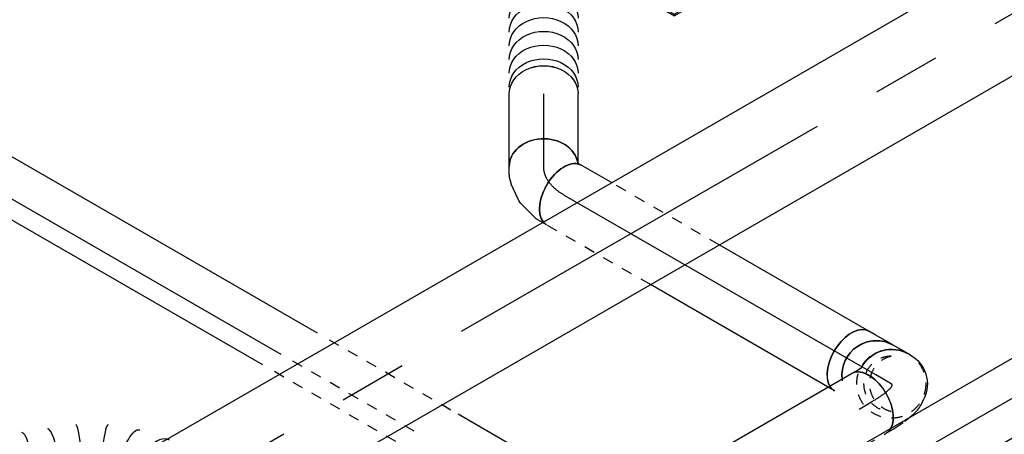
# Model space of a CAD drawing. Extents: x -238422 to 258194, y -34825 to 126331.
# Tile 75 of 239: x -26069 to -23786, y -26834 to -25871. Entities that reach past the tile are written whole.
import ezdxf
from ezdxf.enums import TextEntityAlignment as Align

# ---------------------------------------------------------------- set-up
doc = ezdxf.new("R2010")
doc.units = 0
doc.header["$LTSCALE"] = 50
doc.linetypes.add('CENTER2', pattern=[28.575, 19.05, -3.175, 3.175, -3.175])
doc.linetypes.add('STREEPJES', pattern=[0.1, 0.05, -0.05])
doc.layers.get('0').update_dxf_attribs({"linetype": 'CONTINUOUS'})
for name, color, linetype in [('EL6131--', 2, 'CONTINUOUS'), ('EM6131--', 1, 'CONTINUOUS'), ('WL570---_TOEVOER', 3, 'CONTINUOUS'), ('WL570---_TOEVOER_HL', 8, 'CONTINUOUS'), ('WL570---_TOEVOER_RST', 2, 'CONTINUOUS'), ('WL570---_TOEVOER_RST_HL', 1, 'CONTINUOUS'), ('WM570---_TOEVOER_PR', 1, 'CONTINUOUS'), ('WM570---_TOEVOER_RST_PR', 1, 'CONTINUOUS')]:
    doc.layers.add(name, color=color, linetype=linetype)
doc.styles.add('BURO-018', font='ARIAL.TTF', dxfattribs={"height": 90})

# ---------------------------------------------------------------- blocks, each defined once
blk = doc.blocks.new('*U1680')
at = {"color": 0, "ltscale": 10, "extrusion": (1.38725e-32, 9.05604e-17, -1)}
for centre in [(0, 0, -1875), (15.9, 0, -1875), (47.8, 0, -1875), (79.7, 0, -1875), (111.6, 0, -1875), (143.5, 0, -1875), (175.4, 0, -1875), (207.3, 0, -1875), (239.2, 0, -1875), (271.1, 0, -1875), (303, 0, -1875)]:
    blk.add_ellipse(centre, major_axis=(0, 80), ratio=0.816497, start_param=0, end_param=3.141593, dxfattribs=at)
at = {"color": 0, "ltscale": 10, "extrusion": (1.30963e-32, 9.05604e-17, -1)}
blk.add_ellipse((342.2, -1, -1875), major_axis=(3.4, 79.9), ratio=0.706211, start_param=0, end_param=3.141593, dxfattribs=at)
at = {"color": 0, "ltscale": 10}
for centre, major_axis, ratio, start_param, end_param in [((377.1, -2.5, -1875), (18, 78.6), 0.707478, 3.271131, 6.153647), ((377.1, -2.5, -1875), (18, 78.6), 0.707478, 6.153647, 6.412723), ((416.7, -28.7, -1875), (-63, -50.1), 0.623033, 3.048974, 3.234211), ((416.7, -28.7, -1875), (-63, -50.1), 0.623033, 0.092618, 3.048974)]:
    blk.add_ellipse(centre, major_axis=major_axis, ratio=ratio, start_param=start_param, end_param=end_param, dxfattribs=at)
at = {"color": 0, "ltscale": 10, "extrusion": (2.46519e-32, 9.05604e-17, -1)}
blk.add_ellipse((398.6, -11.8, -1875), major_axis=(44.1, 67.5), ratio=0.687412, start_param=6.164209, end_param=9.305802, dxfattribs=at)
at = {"color": 0, "ltscale": 10, "extrusion": (1.84889e-32, 9.05604e-17, -1)}
blk.add_ellipse((423.5, -40.4, -1875), major_axis=(69.3, 40), ratio=0.57735, start_param=0, end_param=3.111131, dxfattribs=at)
at = {"layer": 'WM570---_TOEVOER_PR', "color": 1, "style": 'BURO-018'}
blk.add_attdef('POSNR', text='', height=90, dxfattribs=at).set_placement((0, 0), align=Align.MIDDLE)
blk = doc.blocks.new('*U1681')
at = {"color": 0, "ltscale": 10}
for p, q in [((0, 80, -2114.5), (169.4, 80, -2114.5)), ((8.4, -80, -2114.5), (169.4, -80, -2114.5))]:
    blk.add_line(p, q, dxfattribs=at)
blk.add_ellipse((0, 0, -2114.5), major_axis=(0, 80), ratio=0.816497, start_param=3.2824, end_param=6.283185, dxfattribs=at)
at = {"color": 0, "ltscale": 10, "extrusion": (1.38725e-32, 9.05604e-17, -1)}
blk.add_ellipse((169.4, 0, -2114.5), major_axis=(0, 80), ratio=0.816497, start_param=0, end_param=3.141593, dxfattribs=at)
at = {"layer": 'WL570---_TOEVOER_HL', "linetype": 'CENTER2'}
blk.add_line((0, 0, -2114.5), (169.4, 0, -2114.5), dxfattribs=at)
at = {"layer": 'WM570---_TOEVOER_PR', "color": 1, "style": 'BURO-018'}
blk.add_attdef('POSNR', text='', height=90, dxfattribs=at).set_placement((0, 0), align=Align.MIDDLE)
blk = doc.blocks.new('*U1683')
at = {"color": 8, "linetype": 'STREEPJES', "ltscale": 10}
blk.add_line((-54.1, 80, -2168.6), (-43, 80, -2168.6), dxfattribs=at)
at = {"color": 0, "ltscale": 10}
for p, q in [((-43, 80, -2168.6), (-30.8, 80, -2168.6)), ((-22.1, 78.8, -2168.6), (18.4, 68, -2168.6)), ((32.9, 61.2, -2168.6), (64, 39.3, -2168.6)), ((79.3, 22.7, -2168.6), (88.4, 6.8, -2168.6)), ((-54.1, -80, -2168.6), (-47.5, -80, -2168.6)), ((-47.5, -80, -2168.6), (-44.9, -80.7, -2168.6))]:
    blk.add_line(p, q, dxfattribs=at)
at = {"color": 8, "linetype": 'STREEPJES', "ltscale": 10}
blk.add_ellipse((-54.1, 0, -2168.6), major_axis=(0, 80), ratio=0.57735, start_param=6.064731, end_param=6.283185, dxfattribs=at)
at = {"color": 0, "ltscale": 10}
for centre, major_axis, ratio, start_param, end_param in [((-54.1, 0, -2168.6), (0, 80), 0.57735, 3.141593, 6.064731), ((-36.9, 0, -2168.6), (10.5, 79.7), 0.646887, 6.198226, 6.368145), ((13.1, -22.6, -2168.6), (59.5, 54.4), 0.803023, 6.107746, 6.458625)]:
    blk.add_ellipse(centre, major_axis=major_axis, ratio=ratio, start_param=start_param, end_param=end_param, dxfattribs=at)
at = {"color": 0, "ltscale": 10, "extrusion": (1.45219e-16, 1.97432e-17, -1)}
for centre, major_axis, ratio, start_param, end_param in [((-8.1, -7.7, -2168.6), (-34.1, -73), 0.750739, 3.009293, 3.273893), ((19.1, -33.2, -2168.6), (69.3, 40), 0.816497, 0, 3.000786)]:
    blk.add_ellipse(centre, major_axis=major_axis, ratio=ratio, start_param=start_param, end_param=end_param, dxfattribs=at)
at = {"layer": 'WL570---_TOEVOER_HL', "linetype": 'CENTER2', "extrusion": (1.45219e-16, 1.97432e-17, -1)}
blk.add_ellipse((-119.5, -113.2, -2168.6), major_axis=(-138.6, -80), ratio=0.57735, start_param=2.356194, end_param=3.141593, dxfattribs=at)
at = {"layer": 'WM570---_TOEVOER_PR', "color": 1, "style": 'BURO-018'}
blk.add_attdef('POSNR', text='', height=90, dxfattribs=at).set_placement((0, 0), align=Align.MIDDLE)
blk = doc.blocks.new('*U1684')
at = {"color": 8, "linetype": 'STREEPJES', "ltscale": 10}
for p, q in [((0, 80, -2751.5), (16.8, 80, -2751.5)), ((492.6, 80, -2751.5), (770.2, 80, -2751.5)), ((400.3, -80, -2751.5), (688.9, -80, -2751.5))]:
    blk.add_line(p, q, dxfattribs=at)
at = {"color": 0, "ltscale": 10}
for p, q in [((16.8, 80, -2751.5), (492.6, 80, -2751.5)), ((0, -80, -2751.5), (400.3, -80, -2751.5)), ((688.9, -80, -2751.5), (770.2, -80, -2751.5))]:
    blk.add_line(p, q, dxfattribs=at)
at = {"color": 8, "linetype": 'STREEPJES', "ltscale": 10}
blk.add_ellipse((0, 0, -2751.5), major_axis=(0, 80), ratio=0.57735, start_param=5.964631, end_param=6.283185, dxfattribs=at)
at = {"color": 0, "ltscale": 10}
blk.add_ellipse((0, 0, -2751.5), major_axis=(0, 80), ratio=0.57735, start_param=3.141593, end_param=5.964631, dxfattribs=at)
at = {"color": 8, "linetype": 'STREEPJES', "ltscale": 10, "extrusion": (7.43708e-18, -5.9805e-17, -1)}
blk.add_ellipse((770.2, 0, -2751.5), major_axis=(0, 80), ratio=0.57735, start_param=0, end_param=0.218455, dxfattribs=at)
at = {"color": 0, "ltscale": 10, "extrusion": (7.43708e-18, -5.9805e-17, -1)}
blk.add_ellipse((770.2, 0, -2751.5), major_axis=(0, 80), ratio=0.57735, start_param=0.218455, end_param=3.141593, dxfattribs=at)
at = {"layer": 'WL570---_TOEVOER_HL', "linetype": 'CENTER2'}
blk.add_line((0, 0, -2751.5), (770.2, 0, -2751.5), dxfattribs=at)
at = {"layer": 'WM570---_TOEVOER_PR', "color": 1, "style": 'BURO-018'}
blk.add_attdef('POSNR', text='', height=90, dxfattribs=at).set_placement((0, 0), align=Align.MIDDLE)
blk = doc.blocks.new('*U1686')
at = {"color": 0, "ltscale": 10}
blk.add_line((0, 80, -4266.3), (1454.9, 80, -4266.3), dxfattribs=at)
at = {"color": 8, "linetype": 'STREEPJES', "ltscale": 10}
blk.add_line((0, -80, -4266.3), (1454.9, -80, -4266.3), dxfattribs=at)
at = {"color": 0, "ltscale": 10, "extrusion": (2.67592e-17, -7.95482e-17, -1)}
blk.add_ellipse((1454.9, 0, -4266.3), major_axis=(0, 80), ratio=0.57735, start_param=0, end_param=2.804677, dxfattribs=at)
at = {"color": 8, "linetype": 'STREEPJES', "ltscale": 10, "extrusion": (2.67592e-17, -7.95482e-17, -1)}
blk.add_ellipse((1454.9, 0, -4266.3), major_axis=(0, 80), ratio=0.57735, start_param=2.804677, end_param=3.141593, dxfattribs=at)
at = {"layer": 'WL570---_TOEVOER_HL', "linetype": 'CENTER2'}
blk.add_line((0, 0, -4266.3), (1454.9, 0, -4266.3), dxfattribs=at)
at = {"layer": 'WM570---_TOEVOER_PR', "color": 1, "style": 'BURO-018'}
blk.add_attdef('POSNR', text='', height=90, dxfattribs=at).set_placement((0, 0), align=Align.MIDDLE)
blk = doc.blocks.new('*U1687')
at = {"color": 0, "ltscale": 10}
for p, q in [((249, -3, -3140.5), (249.1, -3, -3140.5)), ((184.4, -39.7, -3140.5), (184.6, -39.6, -3140.5))]:
    blk.add_line(p, q, dxfattribs=at)
at = {"color": 8, "linetype": 'STREEPJES', "ltscale": 10}
blk.add_line((47.9, -79.6, -3140.5), (50, -79.1, -3140.5), dxfattribs=at)
at = {"color": 0, "ltscale": 10, "extrusion": (7.43708e-18, -5.9805e-17, -1)}
for centre, major_axis, ratio, start_param, end_param in [((518.2, 319.8, -3140.5), (62.3, -50.6), 0.234437, 3.159589, 6.301182), ((484.9, 284.6, -3140.5), (-54.1, 59.2), 0.055275, 3.137571, 6.279164), ((93.6, 11.2, -3140.5), (-22.3, 77.1), 0.317775, 1.39791, 3.168046)]:
    blk.add_ellipse(centre, major_axis=major_axis, ratio=ratio, start_param=start_param, end_param=end_param, dxfattribs=at)
at = {"color": 0, "ltscale": 10}
for centre, major_axis, ratio, start_param, end_param in [((442.4, 251.1, -3140.5), (49.5, -62.8), 0.198332, 3.141593, 6.283185), ((394.8, 213.6, -3140.5), (49.5, -62.8), 0.198332, 3.141593, 6.283185), ((347.2, 176.1, -3140.5), (49.5, -62.8), 0.198332, 3.141593, 6.283185), ((299.6, 138.7, -3140.5), (49.5, -62.8), 0.198332, 3.141593, 6.283185), ((252.1, 101.2, -3140.5), (49.5, -62.8), 0.198332, 3.141593, 6.283185), ((204.3, 63.6, -3140.5), (-44.8, 66.6), 0.095175, 0.574825, 3.134408), ((150.3, 32.9, -3140.5), (34.2, -72.6), 0.115193, 0.008733, 2.13533), ((38, 0, -3140.5), (8, -79.9), 0.498822, 0.103394, 1.110202)]:
    blk.add_ellipse(centre, major_axis=major_axis, ratio=ratio, start_param=start_param, end_param=end_param, dxfattribs=at)
at = {"color": 8, "linetype": 'STREEPJES', "ltscale": 10}
for centre, major_axis, ratio, start_param, end_param in [((204.3, 63.6, -3140.5), (-44.8, 66.6), 0.095175, 0.007185, 0.574825), ((150.3, 32.9, -3140.5), (34.2, -72.6), 0.115193, 2.13533, 3.13286), ((38, 0, -3140.5), (8, -79.9), 0.498822, 1.110202, 3.091837), ((38, 0, -3140.5), (8, -79.9), 0.498822, 6.23343, 6.332941)]:
    blk.add_ellipse(centre, major_axis=major_axis, ratio=ratio, start_param=start_param, end_param=end_param, dxfattribs=at)
at = {"color": 8, "linetype": 'STREEPJES', "ltscale": 10, "extrusion": (7.43708e-18, -5.9805e-17, -1)}
for centre, major_axis, ratio, start_param, end_param in [((0, 0, -3140.5), (0, 80), 0.57735, 0, 3.141593), ((93.6, 11.2, -3140.5), (-22.3, 77.1), 0.317775, 0.026453, 1.39791)]:
    blk.add_ellipse(centre, major_axis=major_axis, ratio=ratio, start_param=start_param, end_param=end_param, dxfattribs=at)
at = {"layer": 'WM570---_TOEVOER_PR', "color": 1, "style": 'BURO-018'}
blk.add_attdef('POSNR', text='', height=90, dxfattribs=at).set_placement((0, 0), align=Align.MIDDLE)
blk = doc.blocks.new('*U1692')
at = {"color": 0, "ltscale": 10}
for p, q in [((0, 80, -4393.3), (2009.4, 80, -4393.3)), ((687.2, -80, -4393.3), (2009.4, -80, -4393.3))]:
    blk.add_line(p, q, dxfattribs=at)
at = {"color": 8, "linetype": 'STREEPJES', "ltscale": 10}
blk.add_line((10.5, -80, -4393.3), (687.2, -80, -4393.3), dxfattribs=at)
at = {"color": 0, "ltscale": 10, "extrusion": (-4.26297e-17, -3.94865e-17, -1)}
blk.add_ellipse((2009.4, 0, -4393.3), major_axis=(0, 80), ratio=0.57735, start_param=0, end_param=3.141593, dxfattribs=at)
at = {"layer": 'WL570---_TOEVOER_HL', "linetype": 'CENTER2'}
blk.add_line((0, 0, -4393.3), (2009.4, 0, -4393.3), dxfattribs=at)
at = {"layer": 'WM570---_TOEVOER_PR', "color": 1, "style": 'BURO-018'}
blk.add_attdef('POSNR', text='', height=90, dxfattribs=at).set_placement((0, 0), align=Align.MIDDLE)
blk = doc.blocks.new('*U1704')
at = {"color": 0, "ltscale": 10}
for p, q in [((-75.4, 80, -3184.1), (-61, 80, -3184.1)), ((-61, 80, -3184.1), (-48.9, 80.8, -3184.1)), ((64, 49.2, -3184.1), (61.5, 53.5, -3184.1)), ((30.5, -61.5, -3184.1), (40.3, -54.8, -3184.1)), ((-10, -75.5, -3184.1), (3.7, -72.8, -3184.1))]:
    blk.add_line(p, q, dxfattribs=at)
at = {"color": 8, "linetype": 'STREEPJES', "ltscale": 10}
for p, q in [((-75.4, -80, -3184.1), (-56.8, -80, -3184.1)), ((-56.8, -80, -3184.1), (-54.2, -79.9, -3184.1)), ((-54.2, -79.9, -3184.1), (-24.3, -77.9, -3184.1)), ((-16.9, -76.9, -3184.1), (-10, -75.5, -3184.1))]:
    blk.add_line(p, q, dxfattribs=at)
at = {"color": 0, "ltscale": 10, "extrusion": (1.4376e-17, 1.35922e-16, -1)}
for centre, major_axis, ratio, start_param, end_param in [((-7.8, 13.5, -3184.1), (-69.3, -40), 0.985599, 1.546469, 3.141593), ((-6, 10.4, -3184.1), (78.7, -17.9), 0.981909, 5.544815, 7.021556)]:
    blk.add_ellipse(centre, major_axis=major_axis, ratio=ratio, start_param=start_param, end_param=end_param, dxfattribs=at)
at = {"color": 0, "ltscale": 10}
for centre, major_axis, ratio, start_param, end_param in [((-75.4, 0, -3184.1), (0, 80), 0.57735, 3.478509, 6.283185), ((-13.4, 5.4, -3184.1), (31.1, -73.9), 0.952588, 6.091482, 6.474889)]:
    blk.add_ellipse(centre, major_axis=major_axis, ratio=ratio, start_param=start_param, end_param=end_param, dxfattribs=at)
at = {"color": 8, "linetype": 'STREEPJES', "ltscale": 10}
blk.add_ellipse((-75.4, 0, -3184.1), major_axis=(0, 80), ratio=0.57735, start_param=3.141593, end_param=3.478509, dxfattribs=at)
at = {"color": 8, "linetype": 'STREEPJES', "ltscale": 10, "extrusion": (1.4376e-17, 1.35922e-16, -1)}
blk.add_ellipse((-31.2, 1.8, -3184.1), major_axis=(-10.6, 79.3), ratio=0.847624, start_param=3.086755, end_param=3.19643, dxfattribs=at)
at = {"layer": 'WL570---_TOEVOER_HL', "linetype": 'CENTER2'}
blk.add_ellipse((-166.5, 27.1, -3184.1), major_axis=(159.3, -15.8), ratio=0.138071, start_param=5.334723, end_param=6.381921, dxfattribs=at)
at = {"layer": 'WM570---_TOEVOER_PR', "color": 1, "style": 'BURO-018'}
blk.add_attdef('POSNR', text='', height=90, dxfattribs=at).set_placement((0, 0), align=Align.MIDDLE)
blk = doc.blocks.new('*U1705')
at = {"color": 0, "ltscale": 10}
blk.add_line((0, -80, -3093), (40.8, -80, -3093), dxfattribs=at)
at = {"color": 8, "linetype": 'STREEPJES', "ltscale": 10}
blk.add_circle((0, 0, -3093), 80, dxfattribs=at)
for centre, radius, start, end in [((0, 0, -3093), 64, 300, 120), ((-13.2, -7.6, -3093), 65.8, 313.3512, 106.6488)]:
    blk.add_arc(centre, radius, start, end, dxfattribs=at)
at = {"color": 0, "ltscale": 10, "extrusion": (-2.43195e-18, 1.46206e-17, -1)}
blk.add_ellipse((40.8, 0, -3093), major_axis=(0, 80), ratio=0.985599, start_param=0.934203, end_param=3.141593, dxfattribs=at)
at = {"color": 0, "ltscale": 10}
blk.add_ellipse((0, 0, -3093), major_axis=(0, 80), ratio=0.985599, start_param=3.141593, end_param=4.736716, dxfattribs=at)
at = {"layer": 'WL570---_TOEVOER_HL', "linetype": 'CENTER2'}
blk.add_line((0, 0, -3093), (40.8, 0, -3093), dxfattribs=at)
at = {"layer": 'WM570---_TOEVOER_PR', "color": 1, "style": 'BURO-018'}
blk.add_attdef('POSNR', text='', height=90, dxfattribs=at).set_placement((0, 0), align=Align.MIDDLE)
blk = doc.blocks.new('*U1706')
at = {"color": 8, "linetype": 'STREEPJES', "ltscale": 10}
blk.add_line((52.2, 47.6, -2789.8), (49.6, 51, -2789.8), dxfattribs=at)
at = {"color": 0, "ltscale": 10}
for p, q in [((-11.2, -80, -2789.8), (-7.6, -80, -2789.8)), ((-7.6, -80, -2789.8), (10, -80, -2789.8)), ((10, -80, -2789.8), (36.9, -80, -2789.8)), ((36.9, -80, -2789.8), (54.1, -80, -2789.8))]:
    blk.add_line(p, q, dxfattribs=at)
at = {"color": 0, "ltscale": 10, "extrusion": (1.21198e-16, 1.36454e-17, -1)}
blk.add_ellipse((54.1, 0, -2789.8), major_axis=(0, 80), ratio=0.57735, start_param=0.318554, end_param=3.141593, dxfattribs=at)
at = {"color": 8, "linetype": 'STREEPJES', "ltscale": 10, "extrusion": (1.21198e-16, 1.36454e-17, -1)}
blk.add_ellipse((54.1, 0, -2789.8), major_axis=(0, 80), ratio=0.57735, start_param=0.086245, end_param=0.318554, dxfattribs=at)
at = {"color": 0, "ltscale": 10}
blk.add_ellipse((-11.2, 0, -2789.8), major_axis=(0, 80), ratio=0.985599, start_param=3.141593, end_param=5.348982, dxfattribs=at)
at = {"layer": 'WL570---_TOEVOER_HL', "linetype": 'CENTER2'}
blk.add_line((-11.2, 0, -2789.8), (54.1, 0, -2789.8), dxfattribs=at)
at = {"layer": 'WM570---_TOEVOER_PR', "color": 1, "style": 'BURO-018'}
blk.add_attdef('POSNR', text='', height=90, dxfattribs=at).set_placement((0, 0), align=Align.MIDDLE)
blk = doc.blocks.new('*U1807')
at = {"color": 0, "ltscale": 10}
for p, q in [((-225.4, 278.6, -1083.4), (-333.2, 91.9, -1083.4)), ((160.8, 278.6, -1083.4), (-225.4, 278.6, -1083.4)), ((-32.3, -55.9, -1083.4), (-225.4, 278.6, -1083.4)), ((354, -55.9, -1083.4), (160.8, 278.6, -1083.4)), ((-430.7, 95.5, -1083.4), (-428.7, 99, -1083.4)), ((-430.7, 95.5, -1083.4), (-405.9, 52.6, -1083.4)), ((-329, 99, -1083.4), (-428.7, 99, -1083.4)), ((-428.7, 99, -1083.4), (-403.2, 54.8, -1083.4)), ((-152.7, -264.5, -1083.4), (-32.3, -55.9, -1083.4)), ((354, -55.9, -1083.4), (-32.3, -55.9, -1083.4)), ((233.5, -264.5, -1083.4), (354, -55.9, -1083.4)), ((-262.4, -74.4, -1083.4), (-152.7, -264.5, -1083.4)), ((-316.5, -102.4, -1083.4), (-187.8, -325.3, -1083.4)), ((-314.4, -98.8, -1083.4), (-185.8, -321.7, -1083.4)), ((300.1, -321.7, -1083.4), (250.3, -235.5, -1083.4)), ((-152.7, -264.5, -1083.4), (233.5, -264.5, -1083.4)), ((-185.8, -321.7, -1083.4), (-187.8, -325.3, -1083.4)), ((-187.8, -325.3, -1083.4), (298, -325.3, -1083.4)), ((-185.8, -321.7, -1083.4), (300.1, -321.7, -1083.4)), ((298, -325.3, -1083.4), (300.1, -321.7, -1083.4))]:
    blk.add_line(p, q, dxfattribs=at)
at = {"color": 8, "linetype": 'STREEPJES', "ltscale": 10}
for q in [(-11.9, 172.6, -1083.4), (23.5, 182.1, -1083.4), (69.8, 172.6, -1083.4), (-26.8, 146.7, -1083.4), (114.6, 146.7, -1083.4), (-17.4, 111.4, -1083.4), (14, 76, -1083.4), (58.8, 50.1, -1083.4), (105.1, 40.7, -1083.4), (140.5, 50.1, -1083.4), (155.4, 76, -1083.4), (145.9, 111.4, -1083.4)]:
    blk.add_line((64.3, 111.4, -1083.4), q, dxfattribs=at)
at = {"color": 0, "ltscale": 10}
blk.add_ellipse((64.3, 111.4, -1083.4), major_axis=(86.6, -50), ratio=0.57735, dxfattribs=at)
at = {"layer": 'WL570---_TOEVOER_RST_HL', "linetype": 'CENTER2'}
blk.add_circle((0, 0, -1083.4), 0.075, dxfattribs=at)
at = {"layer": 'WL570---_TOEVOER_RST', "color": 1, "style": 'BURO-018'}
for tag in ['MC', 'Q']:
    blk.add_attdef(tag, text='', height=90, dxfattribs=at).set_placement((0, 0), align=Align.MIDDLE)
at = {"layer": 'WM570---_TOEVOER_RST_PR', "color": 1, "style": 'BURO-018'}
blk.add_attdef('POSNR', text='', height=90, dxfattribs=at).set_placement((0, 0), align=Align.MIDDLE)
blk = doc.blocks.new('*U1887')
at = {"color": 0, "ltscale": 10}
for p, q in [((0, 125, -4037), (4401.7, 125, -4037)), ((0, -125, -4037), (4144.7, -125, -4037))]:
    blk.add_line(p, q, dxfattribs=at)
at = {"layer": 'WL570---_TOEVOER_HL', "linetype": 'CENTER2'}
blk.add_line((0, 0, -4037), (4401.7, 0, -4037), dxfattribs=at)
at = {"layer": 'WM570---_TOEVOER_PR', "color": 1, "style": 'BURO-018'}
blk.add_attdef('POSNR', text='', height=90, dxfattribs=at).set_placement((0, 0), align=Align.MIDDLE)
blk = doc.blocks.new('*U2061')
at = {"color": 0, "linetype": 'STREEPJES', "ltscale": 10}
for p, q in [((2585.7, 63.6, -4715), (2922, 63.6, -4715)), ((2561.2, 21.2, -4715), (2897.5, 21.2, -4715)), ((2512.2, -63.6, -4715), (2848.5, -63.6, -4715))]:
    blk.add_line(p, q, dxfattribs=at)
at = {"color": 0, "ltscale": 10}
for p, q in [((2942, 63.6, -4715), (4564.9, 63.6, -4715)), ((2917.5, 21.2, -4715), (4540.4, 21.2, -4715)), ((2060.2, -63.6, -4715), (2492.2, -63.6, -4715)), ((2868.5, -63.6, -4715), (4491.4, -63.6, -4715))]:
    blk.add_line(p, q, dxfattribs=at)
at = {"layer": 'EM6131--', "color": 1, "style": 'BURO-018'}
blk.add_attdef('POSNR', text='', height=90, dxfattribs=at).set_placement((0, 0), align=Align.MIDDLE)

msp = doc.modelspace()

# ---------------------------------------------------------------- block references
at = {"layer": 'EL6131--', "rotation": 150.0000000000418}
msp.add_blockref('*U2061', (-22926.08047, -28088.56327, 4715.04851), dxfattribs=at)
at = {"layer": 'WL570---_TOEVOER'}
for name, p, rotation in [('*U1887', (-26282.08297, -27309.04691, 4036.99835), 29.99999999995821), ('*U1680', (-24854.43807, -26043.57231, 1874.95608), 90), ('*U1681', (-24854.43807, -26212.96576, 2114.5146), 90), ('*U1683', (-24854.43807, -26251.24408, 2168.64832), 150.0000000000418), ('*U1684', (-24140.53787, -26663.41456, 2751.5454), 150.0000000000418), ('*U1692', (-25205.08584, -27579.36472, 4393.30469), 29.99999999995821), ('*U1706', (-24093.65669, -26690.48142, 2789.82372), 150.0000000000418), ('*U1687', (-25724.38427, -26938.4128, 3140.45164), 150.0000000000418), ('*U1705', (-24048.60971, -26716.48931, 3092.99384), 150.0000000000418), ('*U1704', (-24035.07804, -26724.30182, 3184.06315), 29.99999999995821), ('*U1686', (-25360.58813, -27489.58542, 4266.3376), 29.99999999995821)]:
    msp.add_blockref(name, p, dxfattribs=dict(at, rotation=rotation))
at = {"layer": 'WL570---_TOEVOER_RST'}
ref = msp.add_blockref('*U1807', (-24551.54806, -25486.88503, 1083.35125), dxfattribs=dict(at, rotation=29.99999999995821))
ref.add_attrib('Q', '215', dxfattribs={"color": 1, "height": 90, "style": 'BURO-018'}).set_placement((-23787.02057, -25416.99082), align=Align.MIDDLE)
ref.add_attrib('MC', 'J', dxfattribs={"color": 1, "height": 90, "style": 'BURO-018'}).set_placement((-24108.75415, -24859.7319), align=Align.MIDDLE)

doc.saveas('drawing.dxf')
